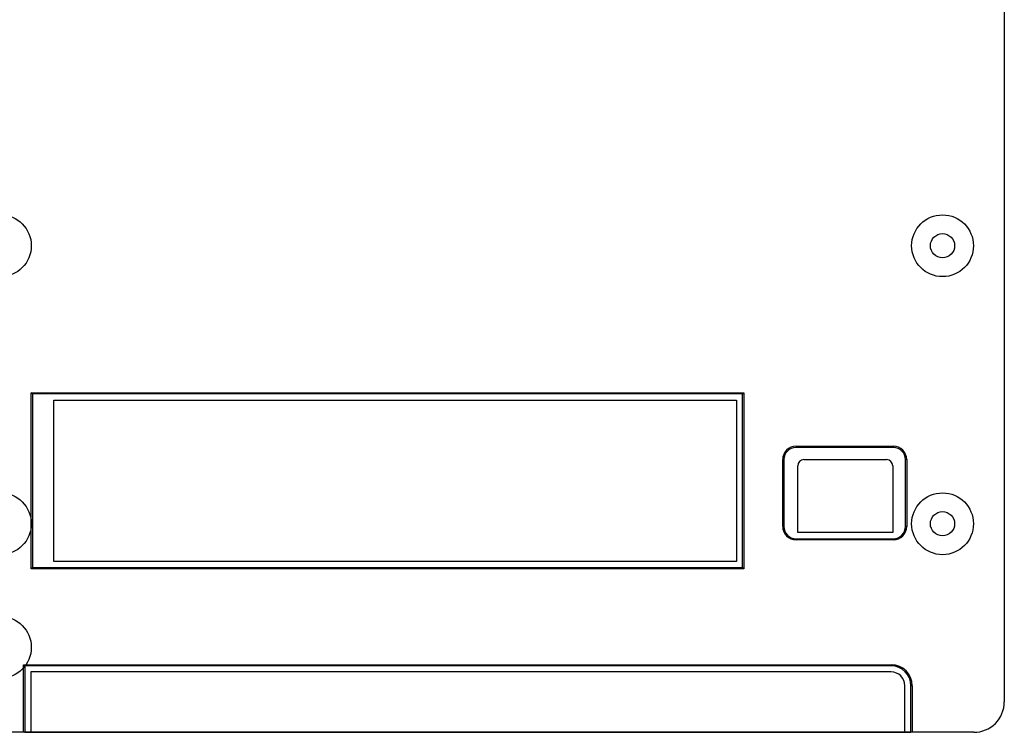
# Model space of a CAD drawing. Extents: x 293 to 851, y 288 to 555.
# Tile 3 of 6: x 689 to 851, y 311 to 428. Entities that reach past the tile are written whole.
import ezdxf

# ---------------------------------------------------------------- set-up
doc = ezdxf.new("R2010")
doc.units = 0
doc.linetypes.add('CENTERX2', pattern=[20.32, 12.7, -2.54, 2.54, -2.54])
doc.layers.get('0').update_dxf_attribs({"linetype": 'CONTINUOUS'})

msp = doc.modelspace()

# ---------------------------------------------------------------- linework, layer by layer
at = {"color": 7, "linetype": 'CONTINUOUS'}
for p, q in [((851.22, 549.555), (851.22, 315.715)), ((691.384, 366.353), (691.184, 366.553)), ((691.184, 337.596), (691.184, 366.553)), ((691.184, 366.553), (808.385, 366.553)), ((808.185, 366.353), (691.384, 366.353)), ((691.384, 366.353), (691.384, 337.796)), ((808.185, 366.353), (808.385, 366.553)), ((808.185, 337.796), (808.185, 366.353)), ((808.385, 366.553), (808.385, 337.596)), ((694.884, 338.796), (694.884, 365.353)), ((694.884, 365.353), (807.185, 365.353)), ((807.185, 365.353), (807.185, 338.796)), ((816.97, 357.755), (816.97, 357.555)), ((816.97, 357.755), (832.97, 357.755)), ((832.97, 357.555), (816.97, 357.555)), ((832.97, 357.755), (832.97, 357.555)), ((814.97, 355.555), (814.77, 355.555)), ((814.77, 344.555), (814.77, 355.555)), ((814.97, 355.555), (814.97, 344.555)), ((818.248, 355.555), (831.868, 355.555)), ((834.97, 344.555), (834.97, 355.555)), ((835.17, 355.555), (834.97, 355.555)), ((835.17, 355.555), (835.17, 344.555)), ((817.248, 343.555), (817.248, 354.555)), ((832.868, 354.555), (832.868, 343.555)), ((814.97, 344.555), (814.77, 344.555)), ((832.868, 343.555), (817.248, 343.555)), ((835.17, 344.555), (834.97, 344.555)), ((816.97, 342.555), (832.97, 342.555)), ((816.97, 342.555), (816.97, 342.355)), ((832.97, 342.355), (816.97, 342.355)), ((832.97, 342.555), (832.97, 342.355)), ((807.185, 338.796), (694.884, 338.796)), ((691.184, 337.596), (691.384, 337.796)), ((808.385, 337.596), (691.184, 337.596)), ((691.384, 337.796), (808.185, 337.796)), ((808.385, 337.596), (808.185, 337.796)), ((689.92, 321.833), (690.12, 321.633)), ((689.92, 310.715), (689.92, 321.833)), ((689.92, 321.833), (832.62, 321.833)), ((690.12, 321.633), (690.12, 310.715)), ((832.62, 321.633), (690.12, 321.633)), ((691.12, 320.633), (691.12, 310.715)), ((832.62, 320.633), (691.12, 320.633)), ((832.62, 321.833), (832.62, 321.633)), ((834.87, 310.715), (834.87, 318.383)), ((835.87, 310.715), (835.87, 318.383)), ((836.07, 318.383), (835.87, 318.383)), ((836.07, 318.383), (836.07, 310.715)), ((846.22, 310.715), (612.38, 310.715)), ((689.92, 310.715), (676.87, 310.715)), ((690.12, 310.715), (689.92, 310.715)), ((690.12, 310.715), (691.12, 310.715)), ((691.12, 310.715), (834.87, 310.715)), ((834.87, 310.715), (835.87, 310.715)), ((836.07, 310.715), (835.87, 310.715)), ((846.22, 310.715), (836.07, 310.715))]:
    msp.add_line(p, q, dxfattribs=at)
for centre, radius in [((686.12, 390.725), 5.08), ((841.06, 390.725), 5.08), ((841.06, 390.725), 1.994), ((841.06, 390.725), 1.994), ((686.12, 345.005), 5.08), ((841.06, 345.005), 5.08), ((841.056, 345.011), 1.994), ((841.056, 345.011), 1.994), ((686.12, 324.685), 5.08)]:
    msp.add_circle(centre, radius, dxfattribs=at)
at = {"color": 7, "linetype": 'CENTERX2'}
for centre in [(686.124, 345.005), (686.124, 324.685)]:
    msp.add_circle(centre, 5.08, dxfattribs=at)
at = {"color": 7, "linetype": 'CONTINUOUS'}
for centre, radius, start, end in [((816.97, 355.555), 2.2, 90, 180), ((816.97, 355.555), 2, 90, 180), ((816.97, 355.555), 2, 90, 180), ((832.97, 355.555), 2.2, 0, 90), ((832.97, 355.555), 2, 0, 90), ((832.97, 355.555), 2, 0, 90), ((818.248, 354.555), 1, 90, 180), ((818.248, 354.555), 1, 90, 180), ((831.868, 354.555), 1, 0, 90), ((831.868, 354.555), 1, 0, 90), ((816.97, 344.555), 2.2, 180, 270), ((816.97, 344.555), 2, 180, 270), ((816.97, 344.555), 2, 180, 270), ((832.97, 344.555), 2, 270, 0), ((832.97, 344.555), 2, 270, 0), ((832.97, 344.555), 2.2, 270, 0), ((832.62, 318.383), 3.45, 0, 90), ((832.62, 318.383), 3.25, 0, 90), ((832.62, 318.383), 3.25, 0, 90), ((832.62, 318.383), 2.25, 0, 90), ((832.62, 318.383), 2.25, 0, 90), ((846.22, 315.715), 5, 269.99996, 0.00004), ((846.22, 315.715), 5, 269.99996, 0.00004)]:
    msp.add_arc(centre, radius, start, end, dxfattribs=at)

doc.saveas('drawing.dxf')
